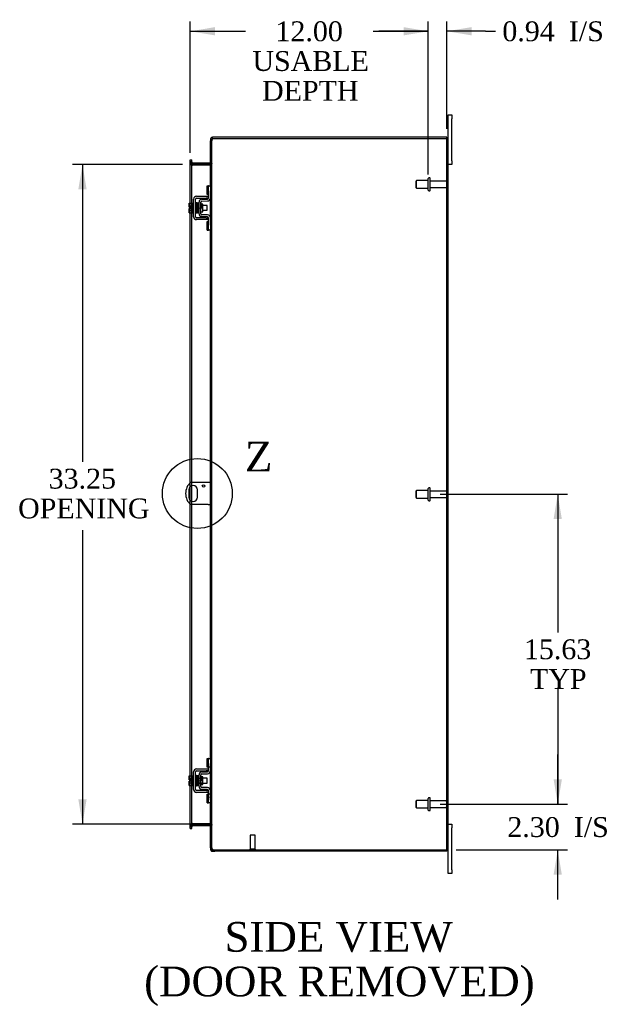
# Model space of a CAD drawing. Header units: inches. Extents: x 17 to 230, y 8 to 158.
# Tile 5 of 8: x 132 to 162, y 52 to 102. Entities that reach past the tile are written whole.
import ezdxf
from ezdxf.enums import TextEntityAlignment as Align
from ezdxf.lldxf.tags import DXFTag

# ---------------------------------------------------------------- set-up
doc = ezdxf.new("R2010")
doc.units = ezdxf.units.IN
doc.header["$MEASUREMENT"] = 0
doc.layers.get('0').update_dxf_attribs({"linetype": 'CONTINUOUS'})
for name, color, linetype in [('COM40153-1', 7, 'CONTINUOUS'), ('COM42667', 7, 'CONTINUOUS'), ('COM42780', 7, 'CONTINUOUS'), ('COM48461', 7, 'CONTINUOUS'), ('COM48514', 7, 'CONTINUOUS'), ('DEFAULT', 7, 'CONTINUOUS'), ('FET07710', 7, 'CONTINUOUS'), ('SCC19011', 7, 'CONTINUOUS'), ('SPR20265', 7, 'CONTINUOUS'), ('STD21878', 7, 'CONTINUOUS'), ('STD26094', 7, 'CONTINUOUS'), ('WAF25035', 7, 'CONTINUOUS')]:
    doc.layers.add(name, color=color, linetype=linetype)
doc.styles.add('SEACAD_TIMES_NEW_ROMAN', font='times.ttf')
tags = doc.linetypes.add('CENTER2', pattern=[1.125, 0.75, -0.125, 0.125, -0.125]).pattern_tags.tags
tags[10:11] = [DXFTag(74, 4), DXFTag(75, 0), DXFTag(340, '0'), DXFTag(46, 0.0), DXFTag(50, 0.0), DXFTag(44, 0.0), DXFTag(45, 0.0)]
tags[8:9] = [DXFTag(74, 4), DXFTag(75, 0), DXFTag(340, '0'), DXFTag(46, 0.0), DXFTag(50, 0.0), DXFTag(44, 0.0), DXFTag(45, 0.0)]
tags[6:7] = [DXFTag(74, 4), DXFTag(75, 0), DXFTag(340, '0'), DXFTag(46, 0.0), DXFTag(50, 0.0), DXFTag(44, 0.0), DXFTag(45, 0.0)]
tags[4:5] = [DXFTag(74, 4), DXFTag(75, 0), DXFTag(340, '0'), DXFTag(46, 0.0), DXFTag(50, 0.0), DXFTag(44, 0.0), DXFTag(45, 0.0)]

# ---------------------------------------------------------------- blocks, each defined once
blk = doc.blocks.new('GDIMGGROUP5')
at = {"layer": 'DEFAULT', "linetype": 'Continuous'}
for points in [[(159.215, 63.327), (158.799, 63.327), (159.007, 62.077)], [(159.215, 58.524), (159.007, 59.774), (158.799, 58.524)]]:
    blk.add_hatch(color=136, dxfattribs=at).paths.add_polyline_path(points)
at = {"layer": 'DEFAULT', "color": 136, "linetype": 'Continuous'}
for p, q in [((159.007, 62.077), (159.007, 64.577)), ((153.078, 62.077), (159.507, 62.077)), ((153.879, 59.774), (159.507, 59.774)), ((159.007, 57.274), (159.007, 59.774))]:
    blk.add_line(p, q, dxfattribs=at)
at = {"layer": 'DEFAULT', "color": 136, "linetype": 'Continuous', "style": 'SEACAD_TIMES_NEW_ROMAN'}
for s, p in [('2.30', (156.465, 61.425)), ('I/S', (159.819, 61.425))]:
    blk.add_text(s, height=1, dxfattribs=at).set_placement(p, align=Align.TOP_LEFT)
blk = doc.blocks.new('GDIMGGROUP6')
at = {"layer": 'DEFAULT', "linetype": 'Continuous'}
for points in [[(159.215, 76.452), (159.007, 77.702), (158.799, 76.452)], [(159.215, 63.327), (158.799, 63.327), (159.007, 62.077)]]:
    blk.add_hatch(color=136, dxfattribs=at).paths.add_polyline_path(points)
at = {"layer": 'DEFAULT', "color": 136, "linetype": 'Continuous'}
for p, q in [((153.078, 77.702), (159.507, 77.702)), ((159.007, 77.702), (159.007, 70.739)), ((159.007, 67.889), (159.007, 62.077)), ((153.078, 62.077), (159.507, 62.077))]:
    blk.add_line(p, q, dxfattribs=at)
at = {"layer": 'DEFAULT', "color": 136, "linetype": 'Continuous', "style": 'SEACAD_TIMES_NEW_ROMAN'}
for s, p in [('15.63', (157.301, 70.389)), ('TYP', (157.609, 68.889))]:
    blk.add_text(s, height=1, dxfattribs=at).set_placement(p, align=Align.TOP_LEFT)
blk = doc.blocks.new('GDIMGGROUP13')
at = {"layer": 'DEFAULT', "linetype": 'Continuous'}
for points in [[(141.724, 101.255), (140.474, 101.046), (141.724, 100.838)], [(151.228, 101.255), (151.228, 100.838), (152.478, 101.046)]]:
    blk.add_hatch(color=136, dxfattribs=at).paths.add_polyline_path(points)
at = {"layer": 'DEFAULT', "color": 136, "linetype": 'Continuous'}
for p, q in [((140.474, 94.922), (140.474, 101.546)), ((152.478, 93.827), (152.478, 101.546)), ((140.474, 101.046), (143.259, 101.046)), ((149.693, 101.046), (152.478, 101.046))]:
    blk.add_line(p, q, dxfattribs=at)
at = {"layer": 'DEFAULT', "color": 136, "linetype": 'Continuous', "style": 'SEACAD_TIMES_NEW_ROMAN'}
for s, p in [('12.00', (144.77, 101.546)), ('USABLE', (143.609, 100.046)), ('DEPTH', (144.095, 98.546))]:
    blk.add_text(s, height=1, dxfattribs=at).set_placement(p, align=Align.TOP_LEFT)
blk = doc.blocks.new('GDIMGGROUP20')
at = {"layer": 'DEFAULT', "linetype": 'Continuous'}
for points in [[(134.827, 93.077), (135.244, 93.077), (135.036, 94.327)], [(134.827, 62.327), (135.036, 61.077), (135.244, 62.327)]]:
    blk.add_hatch(color=136, dxfattribs=at).paths.add_polyline_path(points)
at = {"layer": 'DEFAULT', "color": 136, "linetype": 'Continuous'}
for p, q in [((140.082, 94.327), (134.536, 94.327)), ((135.036, 94.327), (135.036, 79.339)), ((135.036, 75.9), (135.036, 61.077)), ((140.517, 61.077), (134.536, 61.077))]:
    blk.add_line(p, q, dxfattribs=at)
at = {"layer": 'DEFAULT', "color": 136, "linetype": 'Continuous', "style": 'SEACAD_TIMES_NEW_ROMAN'}
for s, p in [('33.25', (133.33, 78.989)), ('OPENING', (131.789, 77.489))]:
    blk.add_text(s, height=1, dxfattribs=at).set_placement(p, align=Align.TOP_LEFT)
blk = doc.blocks.new('GDIMGGROUP26')
at = {"layer": 'DEFAULT', "linetype": 'Continuous'}
for points in [[(151.228, 101.255), (151.228, 100.838), (152.478, 101.046)], [(154.665, 101.255), (153.415, 101.046), (154.665, 100.838)]]:
    blk.add_hatch(color=136, dxfattribs=at).paths.add_polyline_path(points)
at = {"layer": 'DEFAULT', "color": 136, "linetype": 'Continuous'}
for p, q in [((152.478, 93.827), (152.478, 101.546)), ((153.415, 96.13), (153.415, 101.546)), ((152.478, 101.046), (149.978, 101.046)), ((155.364, 101.046), (153.415, 101.046)), ((155.364, 101.046), (155.864, 101.046))]:
    blk.add_line(p, q, dxfattribs=at)
at = {"layer": 'DEFAULT', "color": 136, "linetype": 'Continuous', "style": 'SEACAD_TIMES_NEW_ROMAN'}
for s, p in [('0.94', (156.214, 101.546)), ('I/S', (159.568, 101.546))]:
    blk.add_text(s, height=1, dxfattribs=at).set_placement(p, align=Align.TOP_LEFT)
blk = doc.blocks.new('SE1')
at = {"color": 136, "linetype": 'Continuous', "style": 'SEACAD_TIMES_NEW_ROMAN'}
blk.add_text('Z', height=1.5, dxfattribs=at).set_placement((143.232, 80.354), align=Align.TOP_LEFT)
blk = doc.blocks.new('SE')
at = {"layer": 'DEFAULT', "color": 7, "linetype": 'CENTER2'}
blk.add_circle((140.831, 77.742), 1.763, dxfattribs=at)
at = {"layer": 'DEFAULT'}
blk.add_blockref('SE1', (0, 0), dxfattribs=at)

msp = doc.modelspace()

# ---------------------------------------------------------------- linework, layer by layer
at = {"layer": 'COM40153-1', "color": 7}
for p, q in [((141.379, 78.304), (140.491, 78.304)), ((141.487, 78.304), (141.379, 78.304)), ((140.394, 77.923), (140.394, 77.56)), ((140.831, 77.56), (140.831, 77.923)), ((141.379, 77.179), (140.491, 77.179)), ((141.379, 77.179), (141.487, 77.179))]:
    msp.add_line(p, q, dxfattribs=at)
msp.add_circle((141.143, 78.117), 0.0625, dxfattribs=at)
for centre, radius, start, end in [((140.987, 77.742), 0.75, 131.4096, 228.5904), ((140.612, 77.923), 0.218, 0, 180), ((140.612, 77.56), 0.218, 180, 0)]:
    msp.add_arc(centre, radius, start, end, dxfattribs=at)
at = {"layer": 'COM42667', "color": 7}
for p, q in [((140.642, 91.694), (140.642, 92.586)), ((140.737, 91.694), (140.737, 92.586)), ((140.785, 92.729), (141.267, 92.729)), ((140.785, 92.634), (141.267, 92.634)), ((141.267, 92.729), (141.392, 92.729)), ((141.392, 92.634), (141.267, 92.634)), ((141.267, 91.646), (140.785, 91.646)), ((141.267, 91.551), (140.785, 91.551)), ((141.267, 91.646), (141.392, 91.646)), ((141.392, 91.551), (141.267, 91.551)), ((140.642, 62.818), (140.642, 63.71)), ((140.737, 62.818), (140.737, 63.71)), ((140.785, 63.853), (141.267, 63.853)), ((140.785, 63.758), (141.267, 63.758)), ((141.267, 63.853), (141.392, 63.853)), ((141.392, 63.758), (141.267, 63.758)), ((141.267, 62.77), (140.785, 62.77)), ((141.267, 62.675), (140.785, 62.675)), ((141.267, 62.77), (141.392, 62.77)), ((141.392, 62.675), (141.267, 62.675))]:
    msp.add_line(p, q, dxfattribs=at)
for centre, radius, start, end in [((140.785, 92.586), 0.143, 90, 180), ((140.785, 92.586), 0.048, 90, 180), ((140.785, 91.694), 0.143, 180, 270), ((140.785, 91.694), 0.048, 180, 270), ((140.785, 63.71), 0.143, 90, 180), ((140.785, 63.71), 0.048, 90, 180), ((140.785, 62.818), 0.143, 180, 270), ((140.785, 62.818), 0.048, 180, 270)]:
    msp.add_arc(centre, radius, start, end, dxfattribs=at)
at = {"layer": 'COM42780', "color": 7}
for p, q in [((141.328, 92.818), (141.328, 93.255)), ((141.328, 93.255), (141.378, 93.255)), ((141.392, 93.255), (141.378, 93.255)), ((141.392, 93.005), (141.392, 93.255)), ((141.392, 93.255), (141.487, 93.255)), ((141.392, 92.633), (141.392, 93.005)), ((141.487, 93.209), (141.487, 93.005)), ((141.487, 92.633), (141.487, 93.005)), ((140.915, 91.843), (140.915, 92.437)), ((141.01, 91.843), (141.01, 92.437)), ((141.105, 92.335), (141.039, 92.335)), ((141.056, 92.58), (141.345, 92.585)), ((141.057, 92.485), (141.347, 92.49)), ((141.105, 91.945), (141.105, 92.335)), ((141.378, 92.818), (141.328, 92.818)), ((141.378, 92.818), (141.392, 92.818)), ((141.01, 91.945), (141.105, 91.945)), ((141.345, 91.695), (141.056, 91.7)), ((141.347, 91.79), (141.057, 91.795)), ((141.328, 91.025), (141.328, 91.462)), ((141.328, 91.462), (141.378, 91.462)), ((141.392, 91.462), (141.378, 91.462)), ((141.392, 91.275), (141.392, 91.647)), ((141.487, 91.275), (141.487, 91.647)), ((141.328, 91.025), (141.378, 91.025)), ((141.378, 91.025), (141.392, 91.025)), ((141.392, 91.025), (141.392, 91.275)), ((141.487, 91.025), (141.392, 91.025)), ((141.487, 91.275), (141.487, 91.071)), ((141.328, 63.942), (141.328, 64.379)), ((141.328, 64.379), (141.378, 64.379)), ((141.392, 64.379), (141.378, 64.379)), ((141.392, 64.129), (141.392, 64.379)), ((141.392, 64.379), (141.487, 64.379)), ((141.392, 63.757), (141.392, 64.129)), ((141.395, 63.942), (141.395, 64.379)), ((141.487, 64.333), (141.487, 64.129)), ((141.487, 63.757), (141.487, 64.129)), ((140.915, 62.967), (140.915, 63.561)), ((141.01, 62.967), (141.01, 63.561)), ((141.056, 63.704), (141.345, 63.709)), ((141.057, 63.609), (141.347, 63.614)), ((141.378, 63.942), (141.328, 63.942)), ((141.378, 63.942), (141.392, 63.942)), ((141.487, 63.942), (141.392, 63.942)), ((140.915, 63.389), (141.105, 63.389)), ((141.105, 63.37), (140.915, 63.37)), ((140.915, 63.157), (141.105, 63.157)), ((140.915, 63.139), (141.105, 63.139)), ((141.039, 63.459), (141.01, 63.459)), ((141.01, 63.069), (141.105, 63.069)), ((141.105, 63.459), (141.039, 63.459)), ((141.105, 63.069), (141.105, 63.459)), ((141.345, 62.819), (141.056, 62.824)), ((141.347, 62.914), (141.057, 62.919)), ((141.328, 62.149), (141.328, 62.586)), ((141.328, 62.586), (141.378, 62.586)), ((141.392, 62.586), (141.378, 62.586)), ((141.392, 62.399), (141.392, 62.771)), ((141.487, 62.586), (141.392, 62.586)), ((141.395, 62.149), (141.395, 62.586)), ((141.487, 62.399), (141.487, 62.771)), ((141.328, 62.149), (141.378, 62.149)), ((141.378, 62.149), (141.392, 62.149)), ((141.393, 62.454), (141.392, 62.454)), ((141.393, 62.424), (141.392, 62.424)), ((141.392, 62.149), (141.392, 62.399)), ((141.393, 62.344), (141.392, 62.344)), ((141.393, 62.339), (141.392, 62.339)), ((141.393, 62.314), (141.392, 62.314)), ((141.393, 62.28), (141.392, 62.28)), ((141.487, 62.149), (141.392, 62.149)), ((141.393, 62.454), (141.393, 62.339)), ((141.393, 62.339), (141.393, 62.314)), ((141.393, 62.314), (141.393, 62.28)), ((141.487, 62.399), (141.487, 62.195))]:
    msp.add_line(p, q, dxfattribs=at)
for centre, radius, start, end in [((141.058, 92.437), 0.143, 91, 180), ((141.058, 92.437), 0.048, 91, 180), ((141.344, 92.633), 0.048, 271, 0), ((141.344, 92.633), 0.143, 271, 0), ((141.058, 91.843), 0.143, 180, 269), ((141.058, 91.843), 0.048, 180, 269), ((141.344, 91.647), 0.048, 0, 89), ((141.344, 91.647), 0.143, 0, 89), ((141.058, 63.561), 0.143, 91, 180), ((141.058, 63.561), 0.048, 91, 180), ((141.344, 63.757), 0.048, 271, 0), ((141.344, 63.757), 0.143, 271, 0), ((141.058, 62.967), 0.143, 180, 269), ((141.058, 62.967), 0.048, 180, 269), ((141.344, 62.771), 0.048, 0, 89), ((141.344, 62.771), 0.143, 0, 89)]:
    msp.add_arc(centre, radius, start, end, dxfattribs=at)
at = {"layer": 'COM48461', "color": 7}
for p, q in [((141.559, 95.525), (141.487, 95.525)), ((141.487, 93.209), (141.487, 95.525)), ((141.559, 95.525), (141.565, 95.557)), ((141.559, 59.879), (141.559, 95.525)), ((153.379, 95.63), (141.713, 95.63)), ((153.379, 95.63), (153.487, 95.63)), ((153.415, 59.774), (153.415, 95.63)), ((153.487, 59.774), (153.487, 95.63)), ((140.474, 94.422), (140.474, 94.462)), ((140.546, 94.462), (140.474, 94.462)), ((140.474, 92.381), (140.474, 94.422)), ((140.546, 94.387), (140.474, 94.387)), ((140.546, 94.462), (140.546, 94.422)), ((140.546, 92.381), (140.546, 94.422)), ((141.487, 94.376), (141.559, 94.376)), ((140.57, 94.302), (140.546, 94.302)), ((140.57, 94.302), (140.582, 94.302)), ((141.451, 94.302), (140.582, 94.302)), ((141.451, 94.302), (141.461, 94.302)), ((141.461, 94.302), (141.481, 94.302)), ((140.474, 92.174), (140.474, 92.381)), ((140.546, 91.899), (140.546, 92.381)), ((141.487, 91.647), (141.487, 92.633)), ((140.474, 92.106), (140.474, 92.174)), ((140.474, 91.899), (140.474, 92.106)), ((140.474, 78.289), (140.474, 91.899)), ((140.546, 78.304), (140.546, 91.899)), ((141.487, 64.333), (141.487, 91.071)), ((140.474, 78.093), (140.474, 78.289)), ((140.474, 77.391), (140.474, 78.093)), ((140.546, 78.132), (140.546, 78.304)), ((140.546, 77.352), (140.546, 78.132)), ((140.474, 77.195), (140.474, 77.391)), ((140.474, 63.505), (140.474, 77.195)), ((140.546, 77.179), (140.546, 77.352)), ((140.546, 63.505), (140.546, 77.179)), ((141.487, 62.771), (141.487, 63.757)), ((140.474, 63.298), (140.474, 63.505)), ((140.474, 63.23), (140.474, 63.298)), ((140.474, 63.023), (140.474, 63.23)), ((140.546, 63.023), (140.546, 63.505)), ((140.474, 60.981), (140.474, 63.023)), ((140.546, 60.981), (140.546, 63.023)), ((141.487, 59.879), (141.487, 62.195)), ((140.57, 61.102), (140.546, 61.102)), ((140.582, 61.102), (140.57, 61.102)), ((140.582, 61.102), (141.451, 61.102)), ((141.461, 61.102), (141.451, 61.102)), ((141.461, 61.102), (141.481, 61.102)), ((140.546, 61.017), (140.474, 61.017)), ((140.474, 60.941), (140.474, 60.981)), ((140.474, 60.941), (140.546, 60.941)), ((140.546, 60.981), (140.546, 60.941)), ((141.487, 61.028), (141.559, 61.028)), ((141.559, 59.879), (141.487, 59.879)), ((141.565, 59.846), (141.559, 59.879)), ((141.713, 59.774), (153.379, 59.774)), ((153.487, 59.774), (153.379, 59.774))]:
    msp.add_line(p, q, dxfattribs=at)
for centre, radius, start, end in [((141.534, 95.521), 0.0474, 129.5351, 175.4044), ((141.641, 95.386), 0.219, 101.9896, 128.4732), ((141.656, 95.525), 0.0967, 128.9792, 160.4725), ((141.713, 95.38), 0.25, 90, 118.1546), ((140.735, 94.394), 0.189, 182.2399, 209.1867), ((141.345, 94.384), 0.142, 324.6894, 356.6558), ((140.735, 61.01), 0.189, 150.8133, 177.7601), ((141.345, 61.019), 0.142, 3.3442, 35.3106), ((141.534, 59.883), 0.0474, 184.5956, 230.4649), ((141.656, 59.879), 0.0967, 199.5275, 231.0208), ((141.713, 60.024), 0.25, 241.8454, 270)]:
    msp.add_arc(centre, radius, start, end, dxfattribs=at)
for points, knots in [([(140.474, 94.387), (140.474, 94.38), (140.476, 94.373), (140.482, 94.358), (140.487, 94.351), (140.5, 94.337), (140.508, 94.33), (140.525, 94.316), (140.535, 94.309), (140.546, 94.302)], [0, 0, 0, 0, 0.25, 0.25, 0.5, 0.5, 0.75, 0.75, 1, 1, 1, 1]), ([(141.559, 94.376), (141.559, 94.37), (141.557, 94.364), (141.55, 94.351), (141.544, 94.345), (141.531, 94.333), (141.522, 94.327), (141.503, 94.314), (141.492, 94.308), (141.481, 94.302)], [0, 0, 0, 0, 0.25, 0.25, 0.5, 0.5, 0.75, 0.75, 1, 1, 1, 1]), ([(141.481, 94.302), (141.492, 94.308), (141.503, 94.314), (141.522, 94.327), (141.531, 94.333), (141.544, 94.345), (141.55, 94.351), (141.557, 94.364), (141.559, 94.37), (141.559, 94.376)], [0, 0, 0, 0, 0.25, 0.25, 0.5, 0.5, 0.75, 0.75, 1, 1, 1, 1]), ([(140.546, 61.102), (140.535, 61.095), (140.525, 61.088), (140.508, 61.073), (140.5, 61.066), (140.487, 61.052), (140.482, 61.045), (140.476, 61.031), (140.474, 61.024), (140.474, 61.017)], [0, 0, 0, 0, 0.25, 0.25, 0.5, 0.5, 0.75, 0.75, 1, 1, 1, 1]), ([(141.481, 61.102), (141.492, 61.095), (141.503, 61.089), (141.522, 61.077), (141.531, 61.071), (141.544, 61.058), (141.55, 61.052), (141.557, 61.04), (141.559, 61.034), (141.559, 61.028)], [0, 0, 0, 0, 0.25, 0.25, 0.5, 0.5, 0.75, 0.75, 1, 1, 1, 1]), ([(141.559, 61.028), (141.559, 61.034), (141.557, 61.04), (141.55, 61.052), (141.544, 61.058), (141.531, 61.071), (141.522, 61.077), (141.503, 61.089), (141.492, 61.095), (141.481, 61.102)], [0, 0, 0, 0, 0.25, 0.25, 0.5, 0.5, 0.75, 0.75, 1, 1, 1, 1]), ([(141.504, 59.846), (141.505, 59.845), (141.508, 59.843), (141.511, 59.84), (141.515, 59.837), (141.52, 59.834), (141.525, 59.831), (141.53, 59.828), (141.535, 59.825), (141.543, 59.822), (141.553, 59.817), (141.565, 59.813), (141.576, 59.809), (141.585, 59.806), (141.592, 59.804), (141.595, 59.803)], [0, 0, 0, 0, 0.058508, 0.117588, 0.177234, 0.23744, 0.298196, 0.359495, 0.421327, 0.483683, 0.609872, 0.738031, 0.824554, 0.911887, 1, 1, 1, 1])]:
    msp.add_open_spline(points, degree=3, knots=knots, dxfattribs=at)
at = {"layer": 'COM48514', "color": 7}
for p, q in [((141.487, 95.594), (141.487, 95.525)), ((141.559, 95.594), (141.487, 95.594)), ((141.565, 95.613), (141.559, 95.594)), ((141.559, 95.594), (141.559, 95.525)), ((141.595, 95.63), (141.595, 95.702)), ((141.713, 95.702), (141.595, 95.702)), ((141.713, 95.63), (141.595, 95.63)), ((153.415, 95.702), (141.713, 95.702)), ((153.415, 95.63), (153.415, 95.702)), ((140.474, 94.557), (140.546, 94.557)), ((140.474, 94.486), (140.474, 94.557)), ((140.474, 94.462), (140.474, 94.486)), ((140.546, 94.435), (140.474, 94.435)), ((140.546, 94.486), (140.546, 94.557)), ((140.546, 94.462), (140.546, 94.486)), ((140.552, 94.35), (140.546, 94.333)), ((140.57, 94.401), (140.552, 94.35)), ((141.451, 94.399), (140.582, 94.399)), ((141.451, 94.327), (140.582, 94.327)), ((141.461, 94.4), (141.479, 94.338)), ((141.479, 94.338), (141.481, 94.331)), ((141.487, 94.435), (141.559, 94.435)), ((140.552, 61.053), (140.546, 61.07)), ((140.582, 61.077), (141.451, 61.077)), ((141.461, 61.003), (141.479, 61.066)), ((141.479, 61.066), (141.481, 61.073)), ((140.546, 60.969), (140.474, 60.969)), ((140.474, 60.917), (140.474, 60.941)), ((140.474, 60.847), (140.474, 60.917)), ((140.474, 60.847), (140.546, 60.847)), ((140.546, 60.917), (140.546, 60.941)), ((140.546, 60.847), (140.546, 60.917)), ((140.57, 61.003), (140.552, 61.053)), ((140.582, 61.005), (141.451, 61.005)), ((141.487, 60.969), (141.559, 60.969)), ((141.487, 59.879), (141.487, 59.81)), ((141.559, 59.81), (141.487, 59.81)), ((141.559, 59.879), (141.559, 59.81)), ((141.559, 59.81), (141.565, 59.79)), ((141.595, 59.774), (141.595, 59.702)), ((141.595, 59.774), (141.713, 59.774)), ((141.595, 59.702), (141.713, 59.702)), ((153.415, 59.702), (141.713, 59.702)), ((153.415, 59.774), (153.415, 59.702))]:
    msp.add_line(p, q, dxfattribs=at)
for centre, radius, start, end in [((141.595, 95.594), 0.108, 147.3569, 180), ((141.595, 95.594), 0.108, 90, 147.3569), ((141.595, 95.594), 0.036, 90, 147.3569), ((140.582, 94.435), 0.108, 180, 250.2179), ((140.582, 94.435), 0.036, 180, 250.2179), ((140.582, 94.435), 0.108, 250.2179, 257.0013), ((140.582, 94.435), 0.108, 257.0013, 270), ((140.582, 94.435), 0.036, 250.2179, 270), ((141.451, 94.435), 0.036, 270, 286.2205), ((141.451, 94.435), 0.108, 270, 286.2205), ((141.451, 94.435), 0.036, 286.2205, 0), ((141.451, 94.435), 0.108, 286.2205, 360), ((140.582, 60.969), 0.108, 109.7821, 180), ((140.582, 60.969), 0.108, 102.9987, 109.7821), ((140.582, 60.969), 0.108, 90, 102.9987), ((141.451, 60.969), 0.108, 73.7795, 90), ((141.451, 60.969), 0.108, 0, 73.7795), ((140.582, 60.969), 0.036, 109.7821, 180), ((140.582, 60.969), 0.036, 90, 109.7821), ((141.451, 60.969), 0.036, 73.7795, 90), ((141.451, 60.969), 0.036, 0, 73.7795), ((141.595, 59.81), 0.108, 180, 212.6431), ((141.595, 59.81), 0.108, 212.6431, 270), ((141.595, 59.81), 0.036, 212.6431, 270)]:
    msp.add_arc(centre, radius, start, end, dxfattribs=at)
at = {"layer": 'FET07710', "color": 7}
for p, q in [((153.487, 96.639), (153.487, 96.827)), ((153.487, 96.827), (153.674, 96.827)), ((153.674, 96.827), (153.674, 96.639)), ((153.487, 95.63), (153.487, 96.639)), ((153.674, 94.514), (153.674, 96.639)), ((153.674, 94.327), (153.487, 94.327)), ((153.674, 94.514), (153.674, 94.327)), ((153.487, 61.077), (153.674, 61.077)), ((153.674, 61.077), (153.674, 60.889)), ((153.674, 58.764), (153.674, 60.889)), ((153.487, 58.764), (153.487, 59.774)), ((153.487, 58.577), (153.487, 58.764)), ((153.674, 58.577), (153.487, 58.577)), ((153.674, 58.764), (153.674, 58.577))]:
    msp.add_line(p, q, dxfattribs=at)
at = {"layer": 'SCC19011', "color": 7}
for p, q in [((140.416, 92.381), (140.597, 92.381)), ((140.416, 92.249), (140.416, 92.381)), ((140.416, 92.249), (140.597, 92.249)), ((140.416, 92.174), (140.416, 92.249)), ((140.511, 92.174), (140.416, 92.174)), ((140.416, 92.031), (140.416, 92.106)), ((140.511, 92.106), (140.416, 92.106)), ((140.416, 92.031), (140.597, 92.031)), ((140.416, 91.899), (140.416, 92.031)), ((140.416, 91.899), (140.597, 91.899)), ((140.511, 92.106), (140.511, 92.174)), ((140.76, 92.262), (140.737, 92.262)), ((140.737, 92.018), (140.768, 92.018)), ((140.81, 92.262), (140.795, 92.262)), ((140.803, 92.018), (140.819, 92.018)), ((140.859, 92.262), (140.845, 92.262)), ((140.854, 92.018), (140.869, 92.018)), ((140.909, 92.262), (140.894, 92.262)), ((140.904, 92.018), (140.915, 92.018)), ((141.329, 92.262), (141.105, 92.262)), ((141.105, 92.018), (141.329, 92.018)), ((141.329, 92.018), (141.329, 92.262)), ((140.416, 63.505), (140.597, 63.505)), ((140.416, 63.373), (140.416, 63.505)), ((140.416, 63.373), (140.597, 63.373)), ((140.416, 63.298), (140.416, 63.373)), ((140.511, 63.298), (140.416, 63.298)), ((140.416, 63.155), (140.416, 63.23)), ((140.511, 63.23), (140.416, 63.23)), ((140.416, 63.155), (140.597, 63.155)), ((140.416, 63.023), (140.416, 63.155)), ((140.511, 63.23), (140.511, 63.298)), ((140.76, 63.386), (140.737, 63.386)), ((140.737, 63.142), (140.768, 63.142)), ((140.81, 63.386), (140.795, 63.386)), ((140.803, 63.142), (140.819, 63.142)), ((140.859, 63.386), (140.845, 63.386)), ((140.854, 63.142), (140.869, 63.142)), ((140.909, 63.386), (140.894, 63.386)), ((140.904, 63.142), (140.915, 63.142)), ((141.329, 63.386), (141.105, 63.386)), ((141.105, 63.142), (141.329, 63.142)), ((141.329, 63.142), (141.329, 63.386)), ((140.416, 63.023), (140.597, 63.023))]:
    msp.add_line(p, q, dxfattribs=at)
at = {"layer": 'SPR20265', "color": 7}
for p, q in [((141.014, 92.14), (141.049, 92.14)), ((141.014, 63.264), (141.049, 63.264))]:
    msp.add_line(p, q, dxfattribs=at)
for centre, radius, start, end in [((145.718, 91.961), 4.985, 175.1825, 176.5376), ((140.869, 92.364), 0.0181, 0.2962, 180.6354), ((145.687, 91.962), 4.919, 179.5817, 179.9446), ((145.718, 63.085), 4.985, 175.1825, 176.5376), ((145.687, 63.086), 4.919, 179.5817, 179.9446), ((140.869, 63.488), 0.0181, 0.2962, 180.6354)]:
    msp.add_arc(centre, radius, start, end, dxfattribs=at)
for centre in [(140.75, 91.967), (140.75, 63.091)]:
    msp.add_ellipse(centre, major_axis=(-0.0175, 0), ratio=0.707107, start_param=0.666946, end_param=5.616239, dxfattribs=at)
for points, knots in [([(140.786, 92.382), (140.786, 92.382), (140.786, 92.383), (140.786, 92.386), (140.785, 92.388), (140.783, 92.391), (140.781, 92.393), (140.778, 92.395), (140.775, 92.397), (140.77, 92.398), (140.764, 92.397), (140.757, 92.394), (140.751, 92.385), (140.75, 92.379), (140.75, 92.376)], [0.0247586, 0.0247586, 0.0247586, 0.0247586, 0.0394799, 0.0780267, 0.1170502, 0.1577954, 0.2011902, 0.2478129, 0.2979655, 0.3517973, 0.4729948, 0.6248981, 0.8034762, 1, 1, 1, 1]), ([(140.752, 92.377), (140.752, 92.377), (140.754, 92.374), (140.756, 92.344), (140.759, 92.289), (140.761, 92.234), (140.763, 92.187), (140.764, 92.137), (140.766, 92.086), (140.768, 92.037), (140.769, 91.991), (140.771, 91.952), (140.773, 91.923), (140.775, 91.904), (140.776, 91.902), (140.777, 91.901)], [0.041658, 0.041658, 0.041658, 0.041658, 0.1062331, 0.2177365, 0.3345116, 0.3951575, 0.4571173, 0.5204025, 0.5850154, 0.650919, 0.7181243, 0.7866617, 0.856475, 0.927577, 0.9945625, 0.9945625, 0.9945625, 0.9945625]), ([(140.811, 91.905), (140.811, 91.907), (140.809, 91.912), (140.806, 91.955), (140.803, 92.015), (140.801, 92.073), (140.8, 92.122), (140.798, 92.172), (140.796, 92.222), (140.795, 92.27), (140.793, 92.312), (140.791, 92.348), (140.789, 92.372), (140.787, 92.383), (140.786, 92.384), (140.786, 92.383)], [0.0084013, 0.0084013, 0.0084013, 0.0084013, 0.1047673, 0.2149815, 0.3308118, 0.3911182, 0.4528716, 0.5160814, 0.5807303, 0.6468516, 0.7144807, 0.783578, 0.8541849, 0.926338, 0.9626406, 0.9626406, 0.9626406, 0.9626406]), ([(140.801, 92.375), (140.8, 92.37), (140.798, 92.348), (140.795, 92.306), (140.794, 92.28), (140.794, 92.278)], [0.1075026, 0.1075026, 0.1075026, 0.1075026, 0.219859, 0.336958, 0.3455788, 0.3455788, 0.3455788, 0.3455788]), ([(140.839, 92.365), (140.838, 92.37), (140.837, 92.377), (140.83, 92.386), (140.825, 92.389), (140.82, 92.39), (140.816, 92.39), (140.813, 92.389), (140.809, 92.387), (140.806, 92.384), (140.804, 92.38), (140.802, 92.376), (140.802, 92.373), (140.802, 92.372)], [0, 0, 0, 0, 0.337377, 0.476585, 0.593946, 0.643993, 0.690857, 0.738213, 0.787078, 0.837877, 0.890521, 0.944659, 1, 1, 1, 1]), ([(140.803, 92.367), (140.804, 92.359), (140.806, 92.344), (140.809, 92.289), (140.811, 92.218), (140.814, 92.138), (140.817, 92.059), (140.82, 91.989), (140.822, 91.935), (140.824, 91.921), (140.825, 91.913)], [0, 0, 0, 0, 0.125356, 0.250547, 0.375714, 0.500726, 0.625702, 0.75054, 0.875328, 1, 1, 1, 1]), ([(140.86, 91.915), (140.859, 91.923), (140.857, 91.937), (140.855, 91.99), (140.852, 92.059), (140.849, 92.138), (140.846, 92.219), (140.844, 92.289), (140.841, 92.345), (140.839, 92.361), (140.838, 92.369)], [0, 0, 0, 0, 0.123677, 0.247763, 0.372182, 0.497025, 0.622181, 0.747773, 0.873664, 1, 1, 1, 1]), ([(140.852, 92.367), (140.851, 92.364), (140.849, 92.357), (140.846, 92.319), (140.845, 92.287), (140.844, 92.275)], [0, 0, 0, 0, 0.1069729, 0.2190176, 0.2772299, 0.2772299, 0.2772299, 0.2772299]), ([(140.852, 92.363), (140.853, 92.361), (140.854, 92.356), (140.857, 92.312), (140.86, 92.243), (140.863, 92.169), (140.865, 92.107), (140.867, 92.06), (140.869, 92.016), (140.871, 91.977), (140.872, 91.946), (140.874, 91.924), (140.876, 91.915), (140.877, 91.915), (140.877, 91.915)], [0.0031575, 0.0031575, 0.0031575, 0.0031575, 0.106276, 0.2177664, 0.3343795, 0.4562757, 0.5195077, 0.5840716, 0.6500082, 0.7172741, 0.7858907, 0.8559002, 0.9272657, 0.9562295, 0.9562295, 0.9562295, 0.9562295]), ([(140.911, 91.923), (140.911, 91.923), (140.909, 91.925), (140.907, 91.951), (140.904, 91.999), (140.902, 92.05), (140.901, 92.093), (140.899, 92.14), (140.897, 92.187), (140.896, 92.234), (140.894, 92.278), (140.892, 92.315), (140.89, 92.344), (140.888, 92.363), (140.887, 92.366), (140.886, 92.367)], [0.0493682, 0.0493682, 0.0493682, 0.0493682, 0.1041505, 0.2141198, 0.3297994, 0.3901531, 0.4519694, 0.5152557, 0.5800319, 0.6463064, 0.7140466, 0.7832821, 0.8540388, 0.9262663, 0.9997798, 0.9997798, 0.9997798, 0.9997798]), ([(140.915, 92.374), (140.913, 92.374), (140.908, 92.372), (140.901, 92.362), (140.9, 92.351), (140.897, 92.325), (140.895, 92.295), (140.895, 92.277), (140.894, 92.269)], [0.5049436, 0.5049436, 0.5049436, 0.5049436, 0.5126381, 0.5301382, 0.5631975, 0.6133029, 0.6453829, 0.6655854, 0.6655854, 0.6655854, 0.6655854]), ([(140.905, 92.347), (140.904, 92.346), (140.905, 92.34), (140.907, 92.316), (140.909, 92.278), (140.911, 92.235), (140.913, 92.181), (140.914, 92.139), (140.915, 92.115), (140.915, 92.113)], [0.5252176, 0.5252176, 0.5252176, 0.5252176, 0.5500519, 0.604828, 0.6390024, 0.6775462, 0.720453, 0.7677407, 0.7732337, 0.7732337, 0.7732337, 0.7732337]), ([(141.037, 92.342), (141.037, 92.343), (141.036, 92.346), (141.035, 92.35), (141.033, 92.353), (141.029, 92.356), (141.026, 92.358), (141.021, 92.359), (141.016, 92.359), (141.012, 92.358), (141.01, 92.357)], [0, 0, 0, 0, 0.0589773, 0.1211115, 0.1849679, 0.2490189, 0.31194, 0.3728411, 0.4898099, 0.5959107, 0.5959107, 0.5959107, 0.5959107]), ([(141.049, 92.14), (141.048, 92.155), (141.047, 92.181), (141.046, 92.221), (141.044, 92.258), (141.042, 92.29), (141.041, 92.316), (141.039, 92.334), (141.038, 92.343), (141.037, 92.344), (141.036, 92.344)], [0, 0, 0, 0, 0.1236932, 0.2477957, 0.3722334, 0.4970307, 0.6222178, 0.7477992, 0.8737106, 0.9604174, 0.9604174, 0.9604174, 0.9604174]), ([(140.776, 91.903), (140.776, 91.902), (140.777, 91.899), (140.778, 91.895), (140.78, 91.891), (140.784, 91.888), (140.791, 91.885), (140.798, 91.885), (140.804, 91.888), (140.809, 91.893), (140.812, 91.898), (140.812, 91.902), (140.812, 91.904)], [0, 0, 0, 0, 0.065589, 0.134096, 0.204, 0.273642, 0.405923, 0.527776, 0.652215, 0.775569, 0.89228, 1, 1, 1, 1]), ([(140.812, 91.901), (140.813, 91.905), (140.815, 91.913), (140.817, 91.955), (140.819, 91.989), (140.819, 92.002)], [0, 0, 0, 0, 0.1087369, 0.2223139, 0.2823724, 0.2823724, 0.2823724, 0.2823724]), ([(140.825, 91.917), (140.825, 91.912), (140.826, 91.905), (140.833, 91.897), (140.839, 91.894), (140.843, 91.894), (140.847, 91.894), (140.85, 91.895), (140.854, 91.897), (140.857, 91.9), (140.859, 91.903), (140.861, 91.907), (140.861, 91.91), (140.861, 91.911)], [0, 0, 0, 0, 0.324319, 0.462115, 0.581304, 0.633213, 0.682431, 0.732423, 0.783847, 0.836789, 0.89085, 0.94542, 1, 1, 1, 1]), ([(140.863, 91.911), (140.864, 91.915), (140.866, 91.938), (140.868, 91.98), (140.869, 92.006), (140.869, 92.008)], [0.1089671, 0.1089671, 0.1089671, 0.1089671, 0.2224256, 0.3403895, 0.3502806, 0.3502806, 0.3502806, 0.3502806]), ([(140.877, 91.916), (140.877, 91.915), (140.878, 91.913), (140.879, 91.911), (140.88, 91.908), (140.882, 91.906), (140.885, 91.904), (140.888, 91.902), (140.893, 91.901), (140.899, 91.902), (140.906, 91.906), (140.912, 91.914), (140.913, 91.921), (140.913, 91.924)], [0.0423433, 0.0423433, 0.0423433, 0.0423433, 0.0780693, 0.1166064, 0.1566075, 0.1991192, 0.2448555, 0.2942488, 0.3475582, 0.468612, 0.6213089, 0.801496, 1, 1, 1, 1]), ([(141.01, 92.236), (141.01, 92.231), (141.011, 92.213), (141.012, 92.181), (141.013, 92.155), (141.014, 92.14)], [0.6947964, 0.6947964, 0.6947964, 0.6947964, 0.7496304, 0.874808, 1, 1, 1, 1]), ([(141.01, 91.928), (141.012, 91.931), (141.013, 91.936), (141.014, 91.942), (141.014, 91.944)], [0.53014438, 0.53014438, 0.53014438, 0.53014438, 0.5577634, 0.56769365, 0.56769365, 0.56769365, 0.56769365]), ([(140.786, 63.506), (140.786, 63.506), (140.786, 63.507), (140.786, 63.51), (140.785, 63.512), (140.783, 63.515), (140.781, 63.517), (140.778, 63.519), (140.775, 63.521), (140.77, 63.522), (140.764, 63.521), (140.757, 63.518), (140.751, 63.509), (140.75, 63.503), (140.75, 63.5)], [0.0247586, 0.0247586, 0.0247586, 0.0247586, 0.0394799, 0.0780267, 0.1170502, 0.1577954, 0.2011902, 0.2478129, 0.2979655, 0.3517973, 0.4729948, 0.6248981, 0.8034762, 1, 1, 1, 1]), ([(140.752, 63.501), (140.752, 63.501), (140.754, 63.498), (140.756, 63.468), (140.759, 63.413), (140.761, 63.358), (140.763, 63.311), (140.764, 63.261), (140.766, 63.21), (140.768, 63.161), (140.769, 63.115), (140.771, 63.076), (140.773, 63.047), (140.775, 63.028), (140.776, 63.026), (140.777, 63.025)], [0.041658, 0.041658, 0.041658, 0.041658, 0.1062331, 0.2177365, 0.3345116, 0.3951575, 0.4571173, 0.5204025, 0.5850154, 0.650919, 0.7181243, 0.7866617, 0.856475, 0.927577, 0.9945625, 0.9945625, 0.9945625, 0.9945625]), ([(140.811, 63.029), (140.811, 63.031), (140.809, 63.036), (140.806, 63.079), (140.803, 63.139), (140.801, 63.197), (140.8, 63.246), (140.798, 63.296), (140.796, 63.346), (140.795, 63.394), (140.793, 63.436), (140.791, 63.472), (140.789, 63.496), (140.787, 63.507), (140.786, 63.508), (140.786, 63.507)], [0.0084013, 0.0084013, 0.0084013, 0.0084013, 0.1047673, 0.2149815, 0.3308118, 0.3911182, 0.4528716, 0.5160814, 0.5807303, 0.6468516, 0.7144807, 0.783578, 0.8541849, 0.926338, 0.9626406, 0.9626406, 0.9626406, 0.9626406]), ([(140.801, 63.499), (140.8, 63.494), (140.798, 63.472), (140.795, 63.43), (140.794, 63.404), (140.794, 63.402)], [0.1075026, 0.1075026, 0.1075026, 0.1075026, 0.219859, 0.336958, 0.3455788, 0.3455788, 0.3455788, 0.3455788]), ([(140.839, 63.489), (140.838, 63.494), (140.837, 63.501), (140.83, 63.51), (140.825, 63.513), (140.82, 63.514), (140.816, 63.514), (140.813, 63.513), (140.809, 63.511), (140.806, 63.508), (140.804, 63.504), (140.802, 63.5), (140.802, 63.497), (140.802, 63.496)], [0, 0, 0, 0, 0.337377, 0.476585, 0.593946, 0.643993, 0.690857, 0.738213, 0.787078, 0.837877, 0.890521, 0.944659, 1, 1, 1, 1]), ([(140.803, 63.491), (140.804, 63.483), (140.806, 63.468), (140.809, 63.413), (140.811, 63.342), (140.814, 63.262), (140.817, 63.183), (140.82, 63.113), (140.822, 63.059), (140.824, 63.045), (140.825, 63.037)], [0, 0, 0, 0, 0.125356, 0.250547, 0.375714, 0.500726, 0.625702, 0.75054, 0.875328, 1, 1, 1, 1]), ([(140.812, 63.025), (140.813, 63.029), (140.815, 63.037), (140.817, 63.079), (140.819, 63.113), (140.819, 63.126)], [0, 0, 0, 0, 0.1087369, 0.2223139, 0.2823724, 0.2823724, 0.2823724, 0.2823724]), ([(140.86, 63.039), (140.859, 63.047), (140.857, 63.061), (140.855, 63.114), (140.852, 63.183), (140.849, 63.262), (140.846, 63.343), (140.844, 63.413), (140.841, 63.469), (140.839, 63.485), (140.838, 63.493)], [0, 0, 0, 0, 0.123677, 0.247763, 0.372182, 0.497025, 0.622181, 0.747773, 0.873664, 1, 1, 1, 1]), ([(140.852, 63.491), (140.851, 63.488), (140.849, 63.481), (140.846, 63.443), (140.845, 63.411), (140.844, 63.399)], [0, 0, 0, 0, 0.1069729, 0.2190176, 0.2772299, 0.2772299, 0.2772299, 0.2772299]), ([(140.852, 63.487), (140.853, 63.485), (140.854, 63.48), (140.857, 63.436), (140.86, 63.367), (140.863, 63.293), (140.865, 63.231), (140.867, 63.184), (140.869, 63.14), (140.871, 63.101), (140.872, 63.07), (140.874, 63.048), (140.876, 63.039), (140.877, 63.039), (140.877, 63.039)], [0.0031575, 0.0031575, 0.0031575, 0.0031575, 0.106276, 0.2177664, 0.3343795, 0.4562757, 0.5195077, 0.5840716, 0.6500082, 0.7172741, 0.7858907, 0.8559002, 0.9272657, 0.9562295, 0.9562295, 0.9562295, 0.9562295]), ([(140.863, 63.035), (140.864, 63.04), (140.866, 63.062), (140.868, 63.104), (140.869, 63.13), (140.869, 63.132)], [0.1097302, 0.1097302, 0.1097302, 0.1097302, 0.2224256, 0.3403895, 0.3502806, 0.3502806, 0.3502806, 0.3502806]), ([(140.877, 63.04), (140.877, 63.039), (140.878, 63.037), (140.879, 63.035), (140.88, 63.032), (140.882, 63.03), (140.885, 63.028), (140.888, 63.026), (140.893, 63.025), (140.899, 63.026), (140.906, 63.03), (140.912, 63.038), (140.913, 63.045), (140.913, 63.048)], [0.0423433, 0.0423433, 0.0423433, 0.0423433, 0.0780693, 0.1166064, 0.1566075, 0.1991192, 0.2448555, 0.2942488, 0.3475582, 0.468612, 0.6213089, 0.801496, 1, 1, 1, 1]), ([(140.911, 63.047), (140.911, 63.047), (140.909, 63.049), (140.907, 63.075), (140.904, 63.123), (140.902, 63.174), (140.901, 63.217), (140.899, 63.264), (140.897, 63.311), (140.896, 63.358), (140.894, 63.402), (140.892, 63.439), (140.89, 63.468), (140.888, 63.487), (140.887, 63.49), (140.886, 63.491)], [0.0493682, 0.0493682, 0.0493682, 0.0493682, 0.1041505, 0.2141198, 0.3297994, 0.3901531, 0.4519694, 0.5152557, 0.5800319, 0.6463064, 0.7140466, 0.7832821, 0.8540388, 0.9262663, 0.9997798, 0.9997798, 0.9997798, 0.9997798]), ([(140.915, 63.498), (140.913, 63.498), (140.908, 63.496), (140.901, 63.486), (140.9, 63.475), (140.897, 63.449), (140.895, 63.419), (140.895, 63.401), (140.894, 63.393)], [0.5049436, 0.5049436, 0.5049436, 0.5049436, 0.5126381, 0.5301382, 0.5631975, 0.6133029, 0.6453829, 0.6655854, 0.6655854, 0.6655854, 0.6655854]), ([(140.905, 63.471), (140.904, 63.47), (140.905, 63.464), (140.907, 63.44), (140.909, 63.402), (140.911, 63.359), (140.913, 63.305), (140.914, 63.263), (140.915, 63.239), (140.915, 63.237)], [0.5252176, 0.5252176, 0.5252176, 0.5252176, 0.5500519, 0.604828, 0.6390024, 0.6775462, 0.720453, 0.7677407, 0.7732337, 0.7732337, 0.7732337, 0.7732337]), ([(141.037, 63.466), (141.037, 63.467), (141.036, 63.47), (141.035, 63.474), (141.033, 63.477), (141.029, 63.48), (141.026, 63.482), (141.021, 63.483), (141.016, 63.483), (141.012, 63.482), (141.01, 63.481)], [0, 0, 0, 0, 0.0589773, 0.1211115, 0.1849679, 0.2490189, 0.31194, 0.3728411, 0.4898099, 0.5959107, 0.5959107, 0.5959107, 0.5959107]), ([(141.01, 63.36), (141.01, 63.355), (141.011, 63.337), (141.012, 63.305), (141.013, 63.279), (141.014, 63.264)], [0.6947227, 0.6947227, 0.6947227, 0.6947227, 0.7496304, 0.874808, 1, 1, 1, 1]), ([(141.01, 63.052), (141.012, 63.055), (141.013, 63.06), (141.014, 63.068), (141.014, 63.07)], [0.53014438, 0.53014438, 0.53014438, 0.53014438, 0.5577634, 0.5731101, 0.5731101, 0.5731101, 0.5731101]), ([(141.049, 63.264), (141.048, 63.279), (141.047, 63.305), (141.046, 63.345), (141.044, 63.382), (141.042, 63.414), (141.041, 63.44), (141.039, 63.458), (141.038, 63.467), (141.037, 63.468), (141.036, 63.468)], [0, 0, 0, 0, 0.1236932, 0.2477957, 0.3722334, 0.4970307, 0.6222178, 0.7477992, 0.8737106, 0.9604174, 0.9604174, 0.9604174, 0.9604174]), ([(140.776, 63.027), (140.776, 63.026), (140.777, 63.023), (140.778, 63.019), (140.78, 63.015), (140.784, 63.012), (140.791, 63.009), (140.798, 63.009), (140.804, 63.012), (140.809, 63.017), (140.812, 63.022), (140.812, 63.026), (140.812, 63.028)], [0, 0, 0, 0, 0.065589, 0.134096, 0.204, 0.273642, 0.405923, 0.527776, 0.652215, 0.775569, 0.89228, 1, 1, 1, 1]), ([(140.825, 63.041), (140.825, 63.036), (140.826, 63.029), (140.833, 63.021), (140.839, 63.018), (140.843, 63.018), (140.847, 63.018), (140.85, 63.019), (140.854, 63.021), (140.857, 63.024), (140.859, 63.027), (140.861, 63.031), (140.861, 63.034), (140.861, 63.035)], [0, 0, 0, 0, 0.324319, 0.462115, 0.581304, 0.633213, 0.682431, 0.732423, 0.783847, 0.836789, 0.89085, 0.94542, 1, 1, 1, 1])]:
    msp.add_open_spline(points, degree=3, knots=knots, dxfattribs=at)
for points in [[(140.913, 91.92), (140.914, 91.926), (140.914, 91.931), (140.915, 91.94)], [(140.913, 63.044), (140.914, 63.05), (140.914, 63.055), (140.915, 63.064)]]:
    msp.add_open_spline(points, degree=3, dxfattribs=at)
at = {"layer": 'STD21878', "color": 7}
for p, q in [((143.744, 60.524), (143.494, 60.524)), ((143.494, 60.524), (143.494, 59.805)), ((143.744, 59.805), (143.744, 60.524)), ((143.76, 59.805), (143.479, 59.805)), ((143.479, 59.805), (143.479, 59.774)), ((143.76, 59.774), (143.76, 59.805))]:
    msp.add_line(p, q, dxfattribs=at)
at = {"layer": 'STD26094', "color": 7}
for p, q in [((151.891, 93.514), (151.853, 93.477)), ((151.853, 93.477), (151.853, 93.177)), ((151.891, 93.139), (151.891, 93.514)), ((152.478, 93.514), (151.891, 93.514)), ((152.478, 93.032), (152.478, 93.622)), ((152.548, 93.652), (152.508, 93.652)), ((152.578, 93.032), (152.578, 93.622)), ((153.355, 93.492), (152.578, 93.492)), ((151.853, 93.177), (151.891, 93.139)), ((151.891, 93.139), (152.478, 93.139)), ((152.508, 93.002), (152.548, 93.002)), ((152.578, 93.162), (153.355, 93.162)), ((152.478, 77.407), (152.478, 77.997)), ((152.548, 78.027), (152.508, 78.027)), ((152.578, 77.407), (152.578, 77.997)), ((151.891, 77.889), (151.853, 77.852)), ((151.853, 77.852), (151.853, 77.552)), ((151.853, 77.552), (151.891, 77.514)), ((151.891, 77.514), (151.891, 77.889)), ((152.478, 77.889), (151.891, 77.889)), ((151.891, 77.514), (152.478, 77.514)), ((153.355, 77.867), (152.578, 77.867)), ((152.578, 77.537), (153.355, 77.537)), ((152.508, 77.377), (152.548, 77.377)), ((151.891, 62.264), (151.853, 62.227)), ((151.853, 62.227), (151.853, 61.927)), ((151.891, 61.889), (151.891, 62.264)), ((152.478, 62.264), (151.891, 62.264)), ((152.478, 61.782), (152.478, 62.372)), ((152.548, 62.402), (152.508, 62.402)), ((152.578, 61.782), (152.578, 62.372)), ((153.355, 62.242), (152.578, 62.242)), ((151.853, 61.927), (151.891, 61.889)), ((151.891, 61.889), (152.478, 61.889)), ((152.508, 61.752), (152.548, 61.752)), ((152.578, 61.912), (153.355, 61.912))]:
    msp.add_line(p, q, dxfattribs=at)
for centre, radius, start, end in [((152.508, 93.622), 0.03, 90, 180), ((152.548, 93.622), 0.03, 0, 90), ((153.355, 93.432), 0.06, 0, 90), ((152.508, 93.032), 0.03, 180, 270), ((152.548, 93.032), 0.03, 270, 0), ((153.355, 93.222), 0.06, 270, 0), ((152.508, 77.997), 0.03, 90, 180), ((152.548, 77.997), 0.03, 0, 90), ((153.355, 77.807), 0.06, 0, 90), ((153.355, 77.597), 0.06, 270, 0), ((152.508, 77.407), 0.03, 180, 270), ((152.548, 77.407), 0.03, 270, 0), ((152.508, 62.372), 0.03, 90, 180), ((152.548, 62.372), 0.03, 0, 90), ((153.355, 62.182), 0.06, 0, 90), ((152.508, 61.782), 0.03, 180, 270), ((152.548, 61.782), 0.03, 270, 0), ((153.355, 61.972), 0.06, 270, 0)]:
    msp.add_arc(centre, radius, start, end, dxfattribs=at)
at = {"layer": 'WAF25035', "color": 7}
for p, q in [((140.597, 92.39), (140.597, 91.89)), ((140.642, 92.39), (140.597, 92.39)), ((140.597, 91.89), (140.642, 91.89)), ((140.597, 63.514), (140.597, 63.014)), ((140.642, 63.514), (140.597, 63.514)), ((140.597, 63.014), (140.642, 63.014))]:
    msp.add_line(p, q, dxfattribs=at)

# ---------------------------------------------------------------- block references
at = {"layer": 'DEFAULT', "color": 7}
for name in ['GDIMGGROUP13', 'GDIMGGROUP26', 'GDIMGGROUP20', 'SE', 'GDIMGGROUP6', 'GDIMGGROUP5']:
    msp.add_blockref(name, (0, 0), dxfattribs=at)

# ---------------------------------------------------------------- texts
at = {"layer": 'DEFAULT', "color": 7, "style": 'SEACAD_TIMES_NEW_ROMAN'}
for s, p in [('SIDE VIEW', (142.198, 56.139)), ('(DOOR REMOVED)', (138.146, 53.889))]:
    msp.add_text(s, height=1.5, dxfattribs=at).set_placement(p, align=Align.TOP_LEFT)

doc.saveas('drawing.dxf')
